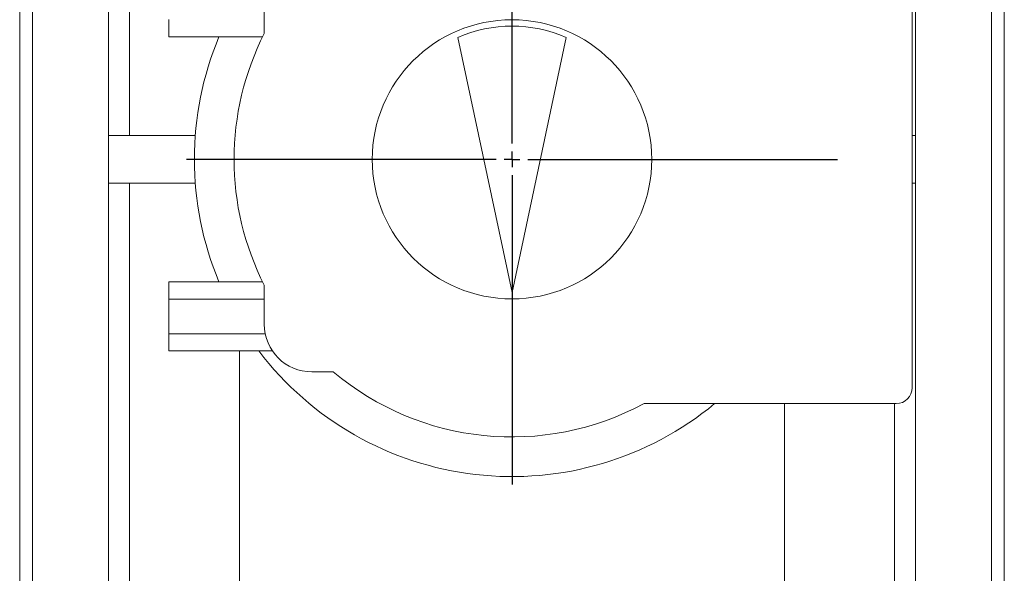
# Model space of a CAD drawing. Header units: millimetres. Extents: x -347 to 1128, y -235 to 894.
# Tile 6 of 7: x 687 to 997, y 457 to 632. Entities that reach past the tile are written whole.
import ezdxf

# ---------------------------------------------------------------- set-up
doc = ezdxf.new("R2010")
doc.units = ezdxf.units.MM
doc.layers.add('FORMAT', color=7, linetype='Continuous')

# ---------------------------------------------------------------- blocks, each defined once
blk = doc.blocks.new('SW_CENTERMARKSYMBOL_1')
at = {"layer": 'FORMAT', "color": 0}
for p, q in [((0, 5), (0, 102.5)), ((-5, 0), (-102.5, 0)), ((0, 0), (-2.5, 0)), ((0, 0), (0, 2.5)), ((0, 0), (0, -2.5)), ((0, 0), (2.5, 0)), ((5, 0), (102.5, 0)), ((0, -5), (0, -102.5))]:
    blk.add_line(p, q, dxfattribs=at)

msp = doc.modelspace()

# ---------------------------------------------------------------- linework, layer by layer
at = {"color": 7, "linetype": 'Continuous', "lineweight": 15}
for p, q in [((690.7, 843.8), (690.7, 325.34)), ((714.7, 843.8), (714.7, 325.34)), ((992.7, 843.8), (992.7, 325.34)), ((968.7, 830.63), (968.7, 325.34)), ((686.7, 824.57), (686.7, 584.57)), ((996.7, 824.57), (996.7, 584.57)), ((967.7, 515.57), (967.7, 659.57)), ((763.7, 639.57), (763.7, 627.22)), ((733.7, 626.16), (733.7, 631.62)), ((763.17, 626.16), (733.7, 626.16)), ((841.7, 545.57), (824.62, 625.94)), ((841.7, 545.57), (858.78, 625.94)), ((714.7, 595.07), (741.98, 595.07)), ((968.7, 595.07), (967.7, 595.07)), ((686.7, 584.57), (686.7, 344.57)), ((996.7, 584.57), (996.7, 344.57)), ((714.7, 580.07), (741.98, 580.07)), ((968.7, 580.07), (967.7, 580.07)), ((733.7, 543.52), (733.7, 548.98)), ((763.17, 548.98), (733.7, 548.98)), ((763.7, 547.92), (763.7, 535.57)), ((763.7, 543.52), (733.7, 543.52)), ((733.7, 532.62), (733.7, 543.52)), ((733.7, 527.16), (733.7, 532.62)), ((763.99, 532.62), (733.7, 532.62)), ((766.28, 527.16), (733.7, 527.16)), ((755.91, 527.16), (755.91, 371.57)), ((778.7, 520.57), (785.42, 520.57)), ((883.26, 510.57), (962.7, 510.57)), ((927.49, 510.57), (927.49, 371.57))]:
    msp.add_line(p, q, dxfattribs=at)
at = {"color": 8, "linetype": 'Continuous', "lineweight": 0}
for p, q in [((721.28, 810.18), (721.28, 595.07)), ((721.28, 580.07), (721.28, 358.96)), ((962.12, 358.96), (962.12, 510.57))]:
    msp.add_line(p, q, dxfattribs=at)
at = {"color": 7, "linetype": 'Continuous', "lineweight": 15}
msp.add_circle((841.7, 587.57), 44, dxfattribs=at)
for centre, radius, start, end in [((841.7, 587.57), 42, 66, 114), ((841.7, 587.57), 87.5, 153.0533, 206.9467), ((841.7, 587.57), 100, 157.298, 202.702), ((778.7, 535.57), 15, 180, 270), ((841.7, 587.57), 100, 217.1613, 309.6461), ((841.7, 587.57), 87.5, 229.9706, 298.3576), ((962.7, 515.57), 5, 270, 0)]:
    msp.add_arc(centre, radius, start, end, dxfattribs=at)

# ---------------------------------------------------------------- block references
at = {"layer": 'FORMAT', "color": 7}
msp.add_blockref('SW_CENTERMARKSYMBOL_1', (841.7, 587.57), dxfattribs=at)

doc.saveas('drawing.dxf')
